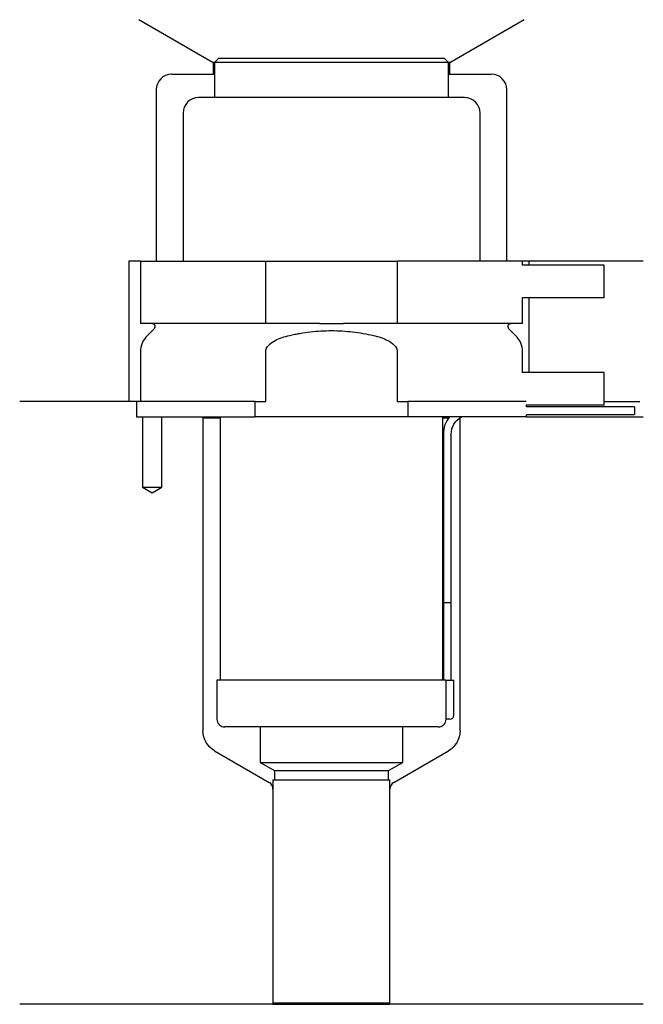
# Model space of a CAD drawing. Header units: millimetres. Extents: x 24 to 104, y 213 to 340.
import ezdxf

# ---------------------------------------------------------------- set-up
doc = ezdxf.new("R2010")
doc.units = ezdxf.units.MM
for name, color, linetype in [('201', 7, 'Continuous'), ('30', 7, 'Continuous'), ('32', 7, 'Continuous')]:
    doc.layers.add(name, color=color, linetype=linetype)

msp = doc.modelspace()

# ---------------------------------------------------------------- linework, layer by layer
at = {"layer": '201', "color": 113}
for p, q in [((39.52, 339.61), (49.05, 334.11)), ((79.45, 334.11), (88.98, 339.61)), ((49.05, 334.11), (49.05, 332.61)), ((49.25, 334.11), (49.05, 334.11)), ((79.45, 334.11), (79.25, 334.11)), ((79.45, 332.61), (79.45, 334.11)), ((43.75, 332.61), (49.05, 332.61)), ((49.05, 332.61), (49.25, 332.61)), ((79.25, 332.61), (79.45, 332.61)), ((79.45, 332.61), (84.75, 332.61)), ((41.75, 330.61), (41.75, 308.61)), ((86.75, 308.61), (86.75, 330.61)), ((38.25, 308.61), (38.25, 290.61)), ((39.75, 308.61), (38.25, 308.61)), ((104.25, 308.61), (88.75, 308.61)), ((89.55, 308.61), (89.55, 308.11)), ((89.55, 303.91), (89.55, 294.31)), ((39.25, 290.61), (24.25, 290.61)), ((38.25, 290.61), (24.25, 290.61)), ((39.25, 290.61), (39.25, 288.61)), ((99.25, 290.61), (103.8, 290.61)), ((99.25, 290.61), (103.8, 290.61)), ((40, 288.61), (40, 279.61)), ((42.5, 279.61), (42.5, 288.61)), ((47.65, 288.61), (47.75, 288.51)), ((47.75, 288.51), (47.75, 248.33)), ((47.75, 288.51), (49.95, 288.51)), ((78.55, 288.51), (79.3, 288.51)), ((80.74, 288.51), (80.75, 288.51)), ((80.75, 288.51), (80.76, 288.52)), ((80.75, 248.33), (80.75, 288.51)), ((89.25, 288.61), (104.25, 288.61)), ((40, 279.61), (41.25, 278.88)), ((41.25, 278.88), (42.5, 279.61)), ((49.25, 245.73), (56.24, 241.7)), ((72.25, 241.7), (79.25, 245.73)), ((56.74, 240.83), (56.74, 213.21)), ((71.75, 213.21), (71.75, 240.83)), ((56.74, 213.21), (24.25, 213.21)), ((56.74, 213.21), (71.75, 213.21)), ((104.25, 213.21), (71.75, 213.21))]:
    msp.add_line(p, q, dxfattribs=at)
for centre, radius, start, end in [((43.75, 330.61), 2, 90, 180), ((84.75, 330.61), 2, 0, 90), ((55.74, 240.83), 1, 0, 60), ((72.75, 240.83), 1, 120, 180)]:
    msp.add_arc(centre, radius, start, end, dxfattribs=at)
at = {"layer": '201', "color": 113, "extrusion": (0, 0, -1)}
for centre, start, end in [((-50.75, 248.33), -60, 0), ((-77.75, 248.33), 180, 240)]:
    msp.add_arc(centre, 3, start, end, dxfattribs=at)
at = {"layer": '30', "color": 113}
for p, q in [((49.75, 334.61), (49.25, 334.11)), ((49.25, 334.11), (49.25, 329.61)), ((79.25, 334.11), (49.25, 334.11)), ((78.75, 334.61), (49.75, 334.61)), ((79.25, 334.11), (78.75, 334.61)), ((79.25, 329.61), (79.25, 334.11)), ((81.3, 329.61), (47.2, 329.61)), ((45.2, 327.61), (45.2, 308.61)), ((83.3, 308.61), (83.3, 327.61)), ((39.75, 308.61), (55.81, 308.61)), ((39.75, 308.61), (39.75, 300.61)), ((55.81, 300.61), (55.81, 308.61)), ((55.81, 308.61), (72.69, 308.61)), ((72.69, 308.61), (72.69, 300.61)), ((88.75, 308.61), (72.69, 308.61)), ((88.75, 308.11), (88.75, 308.61)), ((88.75, 300.61), (88.75, 303.91)), ((55.81, 300.61), (39.75, 300.61)), ((41.48, 299.92), (40.63, 299.07)), ((62.73, 300.61), (55.81, 300.61)), ((72.69, 300.61), (65.77, 300.61)), ((88.75, 300.61), (72.69, 300.61)), ((87.87, 299.07), (87.02, 299.92)), ((39.75, 296.95), (39.75, 290.61)), ((55.81, 290.61), (55.81, 296.95)), ((72.69, 296.95), (72.69, 290.61)), ((88.75, 294.31), (88.75, 296.95)), ((39.25, 290.61), (39.25, 288.61)), ((54.45, 290.61), (39.25, 290.61)), ((54.45, 290.61), (55.81, 290.61)), ((54.45, 288.61), (54.45, 290.61)), ((72.69, 290.61), (74.05, 290.61)), ((74.05, 290.61), (74.05, 288.61)), ((89.22, 290.61), (74.05, 290.61)), ((89.25, 289.91), (89.25, 290.11)), ((103.1, 289.91), (89.25, 289.91)), ((103.1, 289.91), (103.1, 288.91)), ((39.25, 288.61), (54.45, 288.61)), ((40, 288.61), (40, 279.61)), ((42.5, 279.61), (42.5, 288.61)), ((49.95, 288.61), (49.95, 254.81)), ((74.05, 288.61), (54.45, 288.61)), ((89.25, 288.61), (74.05, 288.61)), ((78.55, 254.81), (78.55, 288.61)), ((89.25, 288.61), (89.25, 288.91)), ((89.25, 288.91), (103.1, 288.91)), ((78.6, 286.41), (78.6, 264.81)), ((79.6, 264.81), (79.6, 286.41)), ((40, 279.61), (42.5, 279.61)), ((78.6, 264.81), (78.6, 254.81)), ((78.6, 264.81), (79.6, 264.81)), ((78.6, 264.81), (79.6, 264.81)), ((79.6, 254.81), (79.6, 264.81)), ((49.55, 254.81), (49.55, 249.81)), ((78.93, 254.81), (49.55, 254.81)), ((78.93, 254.81), (78.93, 250.31)), ((78.93, 254.81), (79.95, 254.81)), ((79.95, 250.31), (79.95, 254.81)), ((79.45, 249.81), (78.95, 249.81)), ((77.95, 248.81), (50.55, 248.81)), ((55.1, 248.81), (55.1, 244.27)), ((73.4, 244.27), (73.4, 248.81)), ((55.1, 244.27), (56.94, 243.21)), ((55.1, 244.27), (73.4, 244.27)), ((71.55, 243.21), (73.4, 244.27)), ((56.94, 243.21), (56.94, 242.01)), ((56.94, 243.21), (71.55, 243.21)), ((71.55, 242.01), (71.55, 243.21)), ((56.74, 242.01), (56.74, 213.41)), ((56.74, 242.01), (71.75, 242.01)), ((71.75, 213.41), (71.75, 242.01)), ((56.74, 213.41), (71.75, 213.41))]:
    msp.add_line(p, q, dxfattribs=at)
for centre, radius, start, end in [((47.2, 327.61), 2, 90, 180), ((81.3, 327.61), 2, 0, 90), ((42.75, 296.95), 3, 135, 180), ((85.75, 296.95), 3, 0, 45), ((82.1, 286.41), 3.5, 141.0539, 180), ((79.45, 250.31), 0.5, -90, 0), ((50.55, 249.81), 1, 180, 270), ((77.95, 249.81), 1, -90, 0)]:
    msp.add_arc(centre, radius, start, end, dxfattribs=at)
at = {"layer": '30', "color": 113, "extrusion": (0, 0, -1)}
for centre, radius, start, end in [((-41.2, 300.21), 0.4, 90, 225), ((-87.3, 300.21), 0.4, -45, 90), ((-82.1, 286.41), 2.5, 0, 61.6416)]:
    msp.add_arc(centre, radius, start, end, dxfattribs=at)
at = {"layer": '30', "color": 113}
for points, knots in [([(58.87, 299.07), (59.09, 299.12), (59.31, 299.17), (59.76, 299.26), (59.98, 299.3), (60.65, 299.41), (61.1, 299.48), (62.44, 299.64), (63.34, 299.69), (64.7, 299.69), (65.15, 299.68), (66.06, 299.62), (66.51, 299.58), (67.86, 299.43), (68.75, 299.27), (69.63, 299.07)], [0, 0, 0, 0, 0.0625, 0.0625, 0.125, 0.125, 0.25, 0.25, 0.5, 0.5, 0.625, 0.625, 0.75, 0.75, 1, 1, 1, 1]), ([(62.73, 300.61), (63.23, 300.61), (63.74, 300.6), (64.27, 300.6), (64.3, 300.6), (64.37, 300.6), (64.46, 300.6), (64.68, 300.6), (64.87, 300.6), (65.26, 300.61), (65.51, 300.61), (65.77, 300.61)], [0, 0, 0, 0, 0.5, 0.5, 0.53125, 0.53125, 0.5625, 0.625, 0.75, 0.75, 1, 1, 1, 1]), ([(55.81, 296.95), (55.81, 297.28), (55.98, 297.59), (56.44, 298.08), (56.71, 298.27), (57.59, 298.73), (58.23, 298.92), (58.87, 299.07)], [0, 0, 0, 0, 0.25, 0.25, 0.5, 0.5, 1, 1, 1, 1]), ([(69.63, 299.07), (70.27, 298.92), (70.91, 298.73), (71.79, 298.26), (72.07, 298.07), (72.52, 297.59), (72.69, 297.28), (72.69, 296.95)], [0, 0, 0, 0, 0.5, 0.5, 0.75, 0.75, 1, 1, 1, 1]), ([(78.93, 250.31), (78.93, 250.25), (78.93, 250.19), (78.93, 250.09), (78.93, 250.04), (78.93, 249.95), (78.93, 249.92), (78.94, 249.86), (78.94, 249.83), (78.94, 249.82), (78.94, 249.81), (78.94, 249.81)], [0, 0, 0, 0, 0.20806, 0.20806, 0.416347, 0.416347, 0.62495, 0.62495, 0.835236, 0.835236, 1, 1, 1, 1])]:
    msp.add_open_spline(points, degree=3, knots=knots, dxfattribs=at)
at = {"layer": '32', "color": 113}
for p, q in [((99.25, 308.11), (88.72, 308.11)), ((99.25, 303.91), (99.25, 308.11)), ((99.25, 303.91), (88.72, 303.91)), ((99.25, 294.31), (88.72, 294.31)), ((99.25, 290.11), (99.25, 294.31)), ((99.25, 290.11), (89.22, 290.11))]:
    msp.add_line(p, q, dxfattribs=at)

doc.saveas('drawing.dxf')
